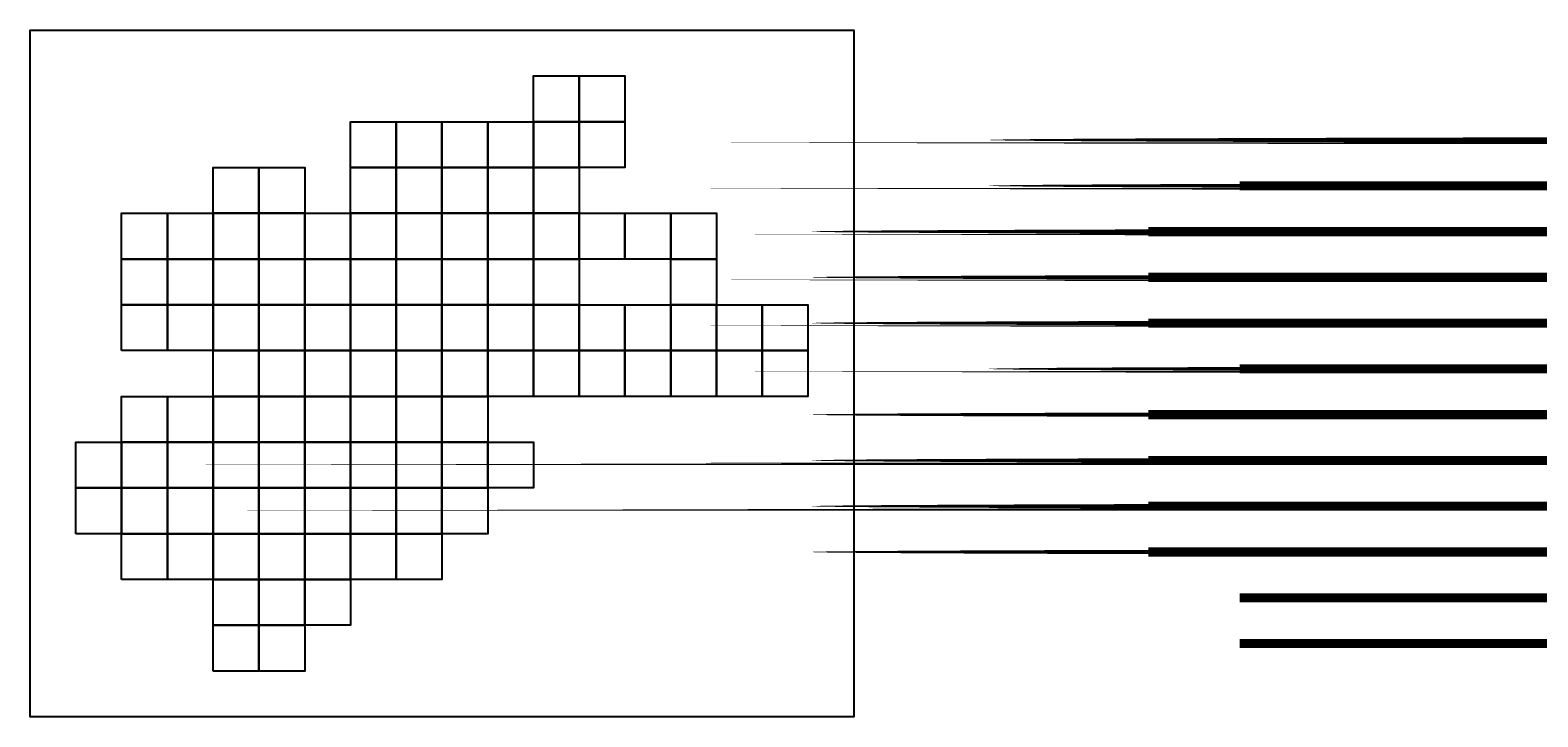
# Model space of a CAD drawing. Extents: x 731100 to 3687652, y 2902900 to 2977900.
# Tile 1 of 5: x 731100 to 895863, y 2902900 to 2977900. Entities that reach past the tile are written whole.
import ezdxf

# ---------------------------------------------------------------- set-up
doc = ezdxf.new("R2010")
doc.units = 0
doc.header["$MEASUREMENT"] = 0
for name, color, linetype in [('METRO3D_TILEGRID_LIMIT_LIN', 133, 'CONTINUOUS'), ('METRO3D_TILEGRID_POLY', 59, 'CONTINUOUS'), ('TILE_LABELS', 120, 'CONTINUOUS')]:
    doc.layers.add(name, color=color, linetype=linetype)

msp = doc.modelspace()

# ---------------------------------------------------------------- linework, layer by layer
at = {"layer": 'METRO3D_TILEGRID_LIMIT_LIN'}
msp.add_lwpolyline([(736100, 2902900), (731100, 2902900), (731100, 2907900), (731100, 2912900), (731100, 2917900), (731100, 2922900), (731100, 2927900), (731100, 2932900), (731100, 2937900), (731100, 2942900), (731100, 2947900), (731100, 2952900), (731100, 2957900), (731100, 2962900), (731100, 2967900), (731100, 2972900), (731100, 2977900), (736100, 2977900), (741100, 2977900), (746100, 2977900), (751100, 2977900), (756100, 2977900), (761100, 2977900), (766100, 2977900), (771100, 2977900), (776100, 2977900), (781100, 2977900), (786100, 2977900), (791100, 2977900), (796100, 2977900), (801100, 2977900), (806100, 2977900), (811100, 2977900), (821100, 2977900), (821100, 2972900), (821100, 2967900), (821100, 2962900), (821100, 2957900), (821100, 2952900), (821100, 2947900), (821100, 2942900), (821100, 2937900), (821100, 2932900), (821100, 2927900), (821100, 2922900), (821100, 2917900), (821100, 2912900), (821100, 2907900), (821100, 2902900), (811100, 2902900), (806100, 2902900), (801100, 2902900), (796100, 2902900), (791100, 2902900), (786100, 2902900), (781100, 2902900), (776100, 2902900), (771100, 2902900), (766100, 2902900), (761100, 2902900), (756100, 2902900), (751100, 2902900), (746100, 2902900), (741100, 2902900)], close=True, dxfattribs=at)
at = {"layer": 'METRO3D_TILEGRID_POLY'}
for points in [[(786100, 2967900), (786100, 2972900), (791100, 2972900), (791100, 2967900)], [(791100, 2967900), (791100, 2972900), (796100, 2972900), (796100, 2967900)], [(766100, 2962900), (766100, 2967900), (771100, 2967900), (771100, 2962900)], [(771100, 2962900), (771100, 2967900), (776100, 2967900), (776100, 2962900)], [(776100, 2962900), (776100, 2967900), (781100, 2967900), (781100, 2962900)], [(781100, 2962900), (781100, 2967900), (786100, 2967900), (786100, 2962900)], [(786100, 2962900), (786100, 2967900), (791100, 2967900), (791100, 2962900)], [(791100, 2962900), (791100, 2967900), (796100, 2967900), (796100, 2962900)], [(751100, 2957900), (751100, 2962900), (756100, 2962900), (756100, 2957900)], [(756100, 2957900), (756100, 2962900), (761100, 2962900), (761100, 2957900)], [(766100, 2957900), (766100, 2962900), (771100, 2962900), (771100, 2957900)], [(771100, 2957900), (771100, 2962900), (776100, 2962900), (776100, 2957900)], [(776100, 2957900), (776100, 2962900), (781100, 2962900), (781100, 2957900)], [(781100, 2957900), (781100, 2962900), (786100, 2962900), (786100, 2957900)], [(786100, 2957900), (786100, 2962900), (791100, 2962900), (791100, 2957900)], [(741100, 2952900), (741100, 2957900), (746100, 2957900), (746100, 2952900)], [(746100, 2952900), (746100, 2957900), (751100, 2957900), (751100, 2952900)], [(751100, 2952900), (751100, 2957900), (756100, 2957900), (756100, 2952900)], [(756100, 2952900), (756100, 2957900), (761100, 2957900), (761100, 2952900)], [(761100, 2952900), (761100, 2957900), (766100, 2957900), (766100, 2952900)], [(766100, 2952900), (766100, 2957900), (771100, 2957900), (771100, 2952900)], [(771100, 2952900), (771100, 2957900), (776100, 2957900), (776100, 2952900)], [(776100, 2952900), (776100, 2957900), (781100, 2957900), (781100, 2952900)], [(781100, 2952900), (781100, 2957900), (786100, 2957900), (786100, 2952900)], [(786100, 2952900), (786100, 2957900), (791100, 2957900), (791100, 2952900)], [(791100, 2952900), (791100, 2957900), (796100, 2957900), (796100, 2952900)], [(796100, 2952900), (796100, 2957900), (801100, 2957900), (801100, 2952900)], [(801100, 2952900), (801100, 2957900), (806100, 2957900), (806100, 2952900)], [(741100, 2947900), (741100, 2952900), (746100, 2952900), (746100, 2947900)], [(746100, 2947900), (746100, 2952900), (751100, 2952900), (751100, 2947900)], [(751100, 2947900), (751100, 2952900), (756100, 2952900), (756100, 2947900)], [(756100, 2947900), (756100, 2952900), (761100, 2952900), (761100, 2947900)], [(761100, 2947900), (761100, 2952900), (766100, 2952900), (766100, 2947900)], [(766100, 2947900), (766100, 2952900), (771100, 2952900), (771100, 2947900)], [(771100, 2947900), (771100, 2952900), (776100, 2952900), (776100, 2947900)], [(776100, 2947900), (776100, 2952900), (781100, 2952900), (781100, 2947900)], [(781100, 2947900), (781100, 2952900), (786100, 2952900), (786100, 2947900)], [(786100, 2947900), (786100, 2952900), (791100, 2952900), (791100, 2947900)], [(801100, 2947900), (801100, 2952900), (806100, 2952900), (806100, 2947900)], [(741100, 2942900), (741100, 2947900), (746100, 2947900), (746100, 2942900)], [(746100, 2942900), (746100, 2947900), (751100, 2947900), (751100, 2942900)], [(751100, 2942900), (751100, 2947900), (756100, 2947900), (756100, 2942900)], [(756100, 2942900), (756100, 2947900), (761100, 2947900), (761100, 2942900)], [(761100, 2942900), (761100, 2947900), (766100, 2947900), (766100, 2942900)], [(766100, 2942900), (766100, 2947900), (771100, 2947900), (771100, 2942900)], [(771100, 2942900), (771100, 2947900), (776100, 2947900), (776100, 2942900)], [(776100, 2942900), (776100, 2947900), (781100, 2947900), (781100, 2942900)], [(781100, 2942900), (781100, 2947900), (786100, 2947900), (786100, 2942900)], [(786100, 2942900), (786100, 2947900), (791100, 2947900), (791100, 2942900)], [(791100, 2942900), (791100, 2947900), (796100, 2947900), (796100, 2942900)], [(796100, 2942900), (796100, 2947900), (801100, 2947900), (801100, 2942900)], [(801100, 2942900), (801100, 2947900), (806100, 2947900), (806100, 2942900)], [(806100, 2942900), (806100, 2947900), (811100, 2947900), (811100, 2942900)], [(811100, 2942900), (811100, 2947900), (816100, 2947900), (816100, 2942900)], [(751100, 2937900), (751100, 2942900), (756100, 2942900), (756100, 2937900)], [(756100, 2937900), (756100, 2942900), (761100, 2942900), (761100, 2937900)], [(761100, 2937900), (761100, 2942900), (766100, 2942900), (766100, 2937900)], [(766100, 2937900), (766100, 2942900), (771100, 2942900), (771100, 2937900)], [(771100, 2937900), (771100, 2942900), (776100, 2942900), (776100, 2937900)], [(776100, 2937900), (776100, 2942900), (781100, 2942900), (781100, 2937900)], [(781100, 2937900), (781100, 2942900), (786100, 2942900), (786100, 2937900)], [(786100, 2937900), (786100, 2942900), (791100, 2942900), (791100, 2937900)], [(791100, 2937900), (791100, 2942900), (796100, 2942900), (796100, 2937900)], [(796100, 2937900), (796100, 2942900), (801100, 2942900), (801100, 2937900)], [(801100, 2937900), (801100, 2942900), (806100, 2942900), (806100, 2937900)], [(806100, 2937900), (806100, 2942900), (811100, 2942900), (811100, 2937900)], [(811100, 2937900), (811100, 2942900), (816100, 2942900), (816100, 2937900)], [(741100, 2932900), (741100, 2937900), (746100, 2937900), (746100, 2932900)], [(746100, 2932900), (746100, 2937900), (751100, 2937900), (751100, 2932900)], [(751100, 2932900), (751100, 2937900), (756100, 2937900), (756100, 2932900)], [(756100, 2932900), (756100, 2937900), (761100, 2937900), (761100, 2932900)], [(761100, 2932900), (761100, 2937900), (766100, 2937900), (766100, 2932900)], [(766100, 2932900), (766100, 2937900), (771100, 2937900), (771100, 2932900)], [(771100, 2932900), (771100, 2937900), (776100, 2937900), (776100, 2932900)], [(776100, 2932900), (776100, 2937900), (781100, 2937900), (781100, 2932900)], [(736100, 2927900), (736100, 2932900), (741100, 2932900), (741100, 2927900)], [(741100, 2927900), (741100, 2932900), (746100, 2932900), (746100, 2927900)], [(746100, 2927900), (746100, 2932900), (751100, 2932900), (751100, 2927900)], [(751100, 2927900), (751100, 2932900), (756100, 2932900), (756100, 2927900)], [(756100, 2927900), (756100, 2932900), (761100, 2932900), (761100, 2927900)], [(761100, 2927900), (761100, 2932900), (766100, 2932900), (766100, 2927900)], [(766100, 2927900), (766100, 2932900), (771100, 2932900), (771100, 2927900)], [(771100, 2927900), (771100, 2932900), (776100, 2932900), (776100, 2927900)], [(776100, 2927900), (776100, 2932900), (781100, 2932900), (781100, 2927900)], [(781100, 2927900), (781100, 2932900), (786100, 2932900), (786100, 2927900)], [(736100, 2922900), (736100, 2927900), (741100, 2927900), (741100, 2922900)], [(741100, 2922900), (741100, 2927900), (746100, 2927900), (746100, 2922900)], [(746100, 2922900), (746100, 2927900), (751100, 2927900), (751100, 2922900)], [(751100, 2922900), (751100, 2927900), (756100, 2927900), (756100, 2922900)], [(756100, 2922900), (756100, 2927900), (761100, 2927900), (761100, 2922900)], [(761100, 2922900), (761100, 2927900), (766100, 2927900), (766100, 2922900)], [(766100, 2922900), (766100, 2927900), (771100, 2927900), (771100, 2922900)], [(771100, 2922900), (771100, 2927900), (776100, 2927900), (776100, 2922900)], [(776100, 2922900), (776100, 2927900), (781100, 2927900), (781100, 2922900)], [(741100, 2917900), (741100, 2922900), (746100, 2922900), (746100, 2917900)], [(746100, 2917900), (746100, 2922900), (751100, 2922900), (751100, 2917900)], [(751100, 2917900), (751100, 2922900), (756100, 2922900), (756100, 2917900)], [(756100, 2917900), (756100, 2922900), (761100, 2922900), (761100, 2917900)], [(761100, 2917900), (761100, 2922900), (766100, 2922900), (766100, 2917900)], [(766100, 2917900), (766100, 2922900), (771100, 2922900), (771100, 2917900)], [(771100, 2917900), (771100, 2922900), (776100, 2922900), (776100, 2917900)], [(751100, 2912900), (751100, 2917900), (756100, 2917900), (756100, 2912900)], [(756100, 2912900), (756100, 2917900), (761100, 2917900), (761100, 2912900)], [(761100, 2912900), (761100, 2917900), (766100, 2917900), (766100, 2912900)], [(751100, 2907900), (751100, 2912900), (756100, 2912900), (756100, 2907900)], [(756100, 2907900), (756100, 2912900), (761100, 2912900), (761100, 2907900)]]:
    msp.add_lwpolyline(points, close=True, dxfattribs=at)

# ---------------------------------------------------------------- texts
at = {"layer": 'TILE_LABELS', "width": 1000}
for s, p in [('J-2', (783600, 2965400)), ('G-2', (768600, 2965400)), ('J-3', (783600, 2960400)), ('G-3', (768600, 2960400)), ('D-3', (753600, 2960400)), ('C-4', (748600, 2955400)), ('J-4', (783600, 2955400)), ('G-4', (768600, 2955400)), ('B-4', (743600, 2955400)), ('D-4', (753600, 2955400)), ('C-5', (748600, 2950400)), ('J-5', (783600, 2950400)), ('G-5', (768600, 2950400)), ('B-5', (743600, 2950400)), ('D-5', (753600, 2950400)), ('C-6', (748600, 2945400)), ('J-6', (783600, 2945400)), ('G-6', (768600, 2945400)), ('B-6', (743600, 2945400)), ('O-6', (808600, 2945400)), ('D-6', (753600, 2945400)), ('J-7', (783600, 2940400)), ('G-7', (768600, 2940400)), ('O-7', (808600, 2940400)), ('D-7', (753600, 2940400)), ('C-8', (748600, 2935400)), ('G-8', (768600, 2935400)), ('B-8', (743600, 2935400)), ('D-8', (753600, 2935400)), ('A-9', (738600, 2930400)), ('C-9', (748600, 2930400)), ('J-9', (783600, 2930400)), ('G-9', (768600, 2930400)), ('B-9', (743600, 2930400)), ('D-9', (753600, 2930400)), ('A-10', (738600, 2925400)), ('C-10', (748600, 2925400)), ('G-10', (768600, 2925400)), ('B-10', (743600, 2925400)), ('D-10', (753600, 2925400)), ('C-11', (748600, 2920400)), ('G-11', (768600, 2920400)), ('B-11', (743600, 2920400)), ('D-11', (753600, 2920400)), ('D-12', (753600, 2915400)), ('D-13', (753600, 2910400))]:
    msp.add_text(s, height=1000, dxfattribs=at).set_placement(p)

doc.saveas('drawing.dxf')
